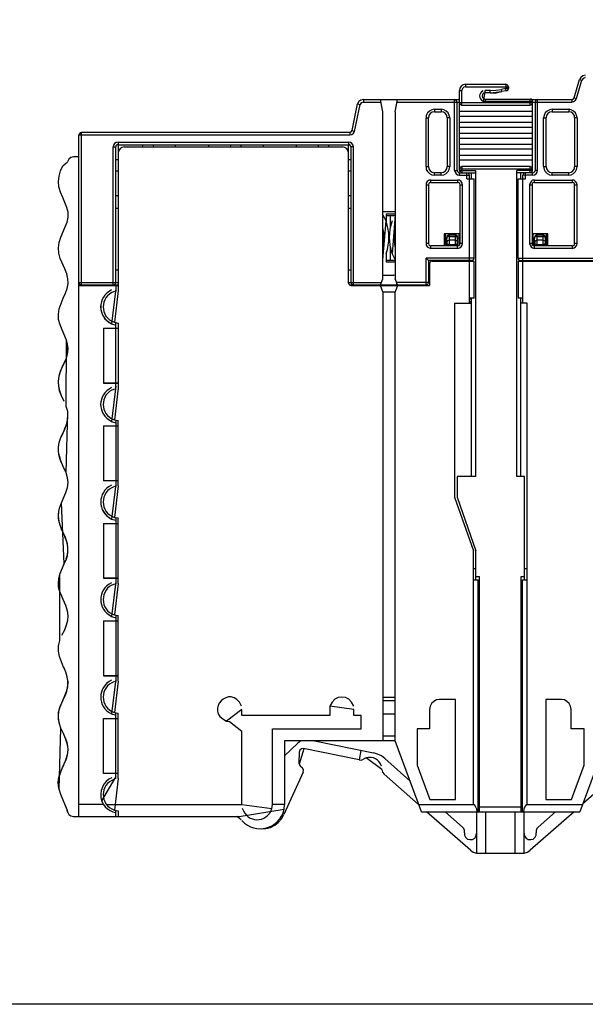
# Model space of a CAD drawing. Header units: inches. Extents: x 4 to 230, y 33 to 178.
# Tile 2 of 12: x 83 to 130, y 33 to 114. Entities that reach past the tile are written whole.
import ezdxf

# ---------------------------------------------------------------- set-up
doc = ezdxf.new("R2010")
doc.units = ezdxf.units.IN
doc.header["$MEASUREMENT"] = 0
doc.layers.add('PDF_0', color=7, linetype='Continuous')

msp = doc.modelspace()

# ---------------------------------------------------------------- linework, layer by layer
msp.add_lwpolyline([(4.356, 178.133), (230.188, 178.133), (230.188, 32.64), (4.356, 32.64)], close=True)
at = {"layer": 'PDF_0', "lineweight": 30}
for points in [[(130.26, 109.821), (130.048, 109.757), (129.879, 109.63), (129.773, 109.44)], [(130.26, 109.609), (130.09, 109.546), (129.963, 109.398)], [(120.311, 109.059), (120.121, 109.017), (119.951, 108.911), (119.846, 108.741), (119.803, 108.551)], [(120.311, 108.847), (120.163, 108.805), (120.057, 108.699), (120.015, 108.551)], [(120.311, 109.059), (120.311, 108.847)], [(120.311, 109.059), (123.656, 109.059)], [(120.311, 108.847), (123.867, 108.847)], [(123.656, 109.059), (123.656, 108.72)], [(123.867, 108.847), (123.825, 108.953), (123.761, 109.017), (123.656, 109.059)], [(123.867, 108.847), (123.867, 108.72)], [(129.328, 107.937), (129.773, 109.44)], [(129.519, 107.874), (129.963, 109.398)], [(129.773, 109.44), (129.963, 109.398)], [(119.803, 101.905), (119.803, 108.551)], [(119.803, 108.551), (120.015, 108.551)], [(120.015, 107.323), (120.015, 108.551)], [(121.941, 108.339), (121.814, 108.318), (121.708, 108.212), (121.687, 108.085), (121.708, 107.958), (121.814, 107.874), (121.941, 107.831)], [(121.941, 108.551), (121.772, 107.662), (121.941, 107.641)], [(121.941, 108.339), (121.941, 108.551)], [(122.343, 108.551), (121.941, 108.551)], [(122.343, 108.339), (121.941, 108.339)], [(122.343, 108.551), (122.83, 108.572), (123.296, 108.636)], [(122.343, 108.339), (122.343, 108.551)], [(122.343, 108.339), (123.338, 108.445)], [(122.343, 108.339), (122.851, 108.36), (123.338, 108.445)], [(123.656, 108.72), (123.296, 108.636)], [(123.338, 108.445), (123.296, 108.636)], [(123.698, 108.509), (123.338, 108.445)], [(123.698, 108.509), (123.656, 108.72)], [(123.867, 108.72), (123.656, 108.72)], [(123.698, 108.509), (123.783, 108.551), (123.846, 108.614), (123.867, 108.72)], [(110.892, 105.205), (111.337, 107.429)], [(111.083, 105.142), (111.548, 107.366)], [(111.823, 107.789), (111.612, 107.747), (111.442, 107.62), (111.337, 107.429)], [(111.337, 107.429), (111.548, 107.366)], [(111.823, 107.577), (111.654, 107.514), (111.548, 107.366)], [(111.823, 107.789), (111.823, 107.577)], [(111.823, 107.789), (119.803, 107.789)], [(111.823, 107.577), (113.284, 107.577)], [(113.453, 106.773), (113.242, 107.789)], [(114.469, 106.773), (114.66, 107.789)], [(114.639, 107.577), (119.803, 107.577)], [(119.401, 101.905), (119.401, 107.789)], [(119.613, 107.577), (119.57, 107.683), (119.507, 107.768), (119.401, 107.789)], [(119.613, 101.905), (119.613, 107.577)], [(119.803, 107.535), (125.878, 107.535)], [(119.803, 107.535), (119.846, 107.429), (119.909, 107.366), (120.015, 107.323)], [(120.015, 107.323), (125.688, 107.323)], [(121.941, 107.831), (121.941, 107.641)], [(121.941, 107.831), (125.688, 107.831)], [(121.941, 107.641), (125.878, 107.641)], [(125.688, 107.323), (125.688, 107.831)], [(125.878, 107.641), (125.857, 107.725), (125.793, 107.81), (125.688, 107.831)], [(125.688, 107.323), (125.793, 107.366), (125.857, 107.429), (125.878, 107.535)], [(125.815, 107.789), (129.138, 107.789)], [(125.878, 101.905), (125.878, 107.641)], [(125.878, 107.577), (129.138, 107.577)], [(126.301, 107.789), (126.196, 107.768), (126.111, 107.683), (126.09, 107.577)], [(126.09, 107.577), (126.09, 101.905)], [(126.301, 101.905), (126.301, 107.789)], [(129.138, 107.789), (129.244, 107.831), (129.328, 107.937)], [(129.138, 107.577), (129.286, 107.62), (129.434, 107.725), (129.519, 107.874)], [(129.138, 107.789), (129.138, 107.577)], [(129.328, 107.937), (129.519, 107.874)], [(113.453, 92.888), (113.453, 106.773)], [(114.469, 106.773), (114.469, 92.888)], [(117.729, 106.985), (117.517, 106.942), (117.327, 106.836), (117.157, 106.688), (117.052, 106.477), (117.03, 106.265)], [(117.729, 106.773), (117.538, 106.731), (117.369, 106.625), (117.263, 106.455), (117.221, 106.265)], [(117.729, 106.985), (117.729, 106.773)], [(117.729, 106.985), (118.3, 106.985)], [(117.729, 106.773), (118.3, 106.773)], [(118.3, 106.985), (118.3, 106.773)], [(118.999, 106.265), (118.957, 106.477), (118.872, 106.688), (118.703, 106.836), (118.512, 106.942), (118.3, 106.985)], [(118.787, 106.265), (118.766, 106.455), (118.639, 106.625), (118.491, 106.731), (118.3, 106.773)], [(119.803, 106.815), (125.878, 106.815)], [(119.803, 106.413), (125.878, 106.413)], [(127.508, 106.985), (127.296, 106.942), (127.085, 106.836), (126.936, 106.688), (126.831, 106.477), (126.788, 106.265)], [(127.508, 106.773), (127.317, 106.731), (127.148, 106.625), (127.042, 106.455), (127, 106.265)], [(127.508, 106.985), (127.508, 106.773)], [(127.508, 106.985), (128.884, 106.985)], [(127.508, 106.773), (128.884, 106.773)], [(128.884, 106.985), (128.884, 106.773)], [(129.582, 106.265), (129.54, 106.477), (129.455, 106.688), (129.286, 106.836), (129.095, 106.942), (128.884, 106.985)], [(129.371, 106.265), (129.349, 106.455), (129.222, 106.625), (129.074, 106.731), (128.884, 106.773)], [(117.03, 102.222), (117.03, 106.265)], [(117.03, 106.265), (117.221, 106.265)], [(117.221, 102.222), (117.221, 106.265)], [(118.787, 106.265), (118.787, 102.222)], [(118.999, 106.265), (118.787, 106.265)], [(118.999, 106.265), (118.999, 102.222)], [(119.803, 105.905), (125.878, 105.905)], [(119.803, 105.503), (125.878, 105.503)], [(126.788, 102.222), (126.788, 106.265)], [(126.788, 106.265), (127, 106.265)], [(127, 102.222), (127, 106.265)], [(129.371, 106.265), (129.371, 102.222)], [(129.582, 106.265), (129.371, 106.265)], [(129.582, 106.265), (129.582, 102.222)], [(88.413, 105.057), (88.307, 105.036), (88.244, 104.951), (88.201, 104.866)], [(88.201, 48.226), (88.201, 104.866)], [(88.201, 104.866), (110.702, 104.866)], [(88.413, 92.401), (88.413, 105.057)], [(110.702, 105.057), (88.413, 105.057)], [(110.702, 105.057), (110.807, 105.099), (110.892, 105.205)], [(110.702, 104.866), (110.871, 104.888), (110.998, 104.993), (111.083, 105.142)], [(110.702, 105.057), (110.702, 104.866)], [(110.892, 105.205), (111.083, 105.142)], [(119.803, 104.995), (125.878, 104.995)], [(91.461, 104.253), (91.292, 104.21), (91.165, 104.126), (91.08, 103.999), (91.038, 103.85)], [(91.461, 104.041), (91.355, 104.02), (91.271, 103.956), (91.249, 103.85)], [(91.461, 104.253), (91.461, 104.041)], [(91.461, 104.253), (110.596, 104.253)], [(91.461, 104.042), (91.461, 91.914)], [(91.461, 104.041), (110.596, 104.041)], [(93.472, 104.041), (93.472, 103.85)], [(94.382, 103.85), (94.382, 104.041)], [(96.202, 104.041), (96.202, 103.85)], [(98.954, 104.041), (98.954, 103.85)], [(100.774, 104.041), (100.774, 103.85)], [(101.685, 103.85), (101.685, 104.041)], [(103.505, 104.041), (103.505, 103.85)], [(106.235, 104.041), (106.235, 103.85)], [(108.056, 104.041), (108.056, 103.85)], [(108.966, 103.85), (108.966, 104.041)], [(110.596, 104.253), (110.596, 104.041)], [(110.998, 103.85), (110.977, 103.999), (110.871, 104.126), (110.744, 104.21), (110.596, 104.253)], [(110.596, 92.549), (110.596, 104.042)], [(110.786, 103.85), (110.765, 103.956), (110.702, 104.02), (110.596, 104.041)], [(119.803, 104.593), (125.878, 104.593)], [(119.803, 104.085), (125.878, 104.085)], [(91.038, 92.401), (91.038, 103.85)], [(91.038, 103.85), (91.249, 103.85)], [(91.249, 92.591), (91.249, 103.85)], [(91.948, 103.85), (91.757, 103.808), (91.609, 103.702), (91.482, 103.533), (91.461, 103.342)], [(91.948, 103.85), (110.088, 103.85)], [(110.596, 103.342), (110.553, 103.533), (110.448, 103.702), (110.278, 103.808), (110.088, 103.85)], [(110.786, 103.85), (110.786, 92.591)], [(110.998, 103.85), (110.786, 103.85)], [(110.998, 92.401), (110.998, 103.85)], [(119.803, 103.683), (125.878, 103.683)], [(119.803, 103.175), (125.878, 103.175)], [(87.207, 48.797), (86.699, 50.067), (86.55, 50.512), (86.699, 55.571), (86.55, 56.015), (86.487, 56.46), (86.508, 56.904), (86.635, 57.349), (86.995, 58.195), (87.164, 58.619), (87.27, 59.021), (87.291, 59.423), (87.228, 59.825), (87.101, 60.249), (86.91, 60.651), (86.572, 61.519), (86.487, 61.963), (86.508, 62.408), (86.614, 62.852), (86.614, 68.355), (86.974, 69.223), (86.762, 74.303), (87.122, 75.15), (87.249, 75.573), (87.291, 75.975), (87.249, 76.378), (87.143, 76.78), (87.27, 81.881), (87.143, 82.283), (87.164, 87.808), (86.804, 88.654), (86.635, 89.078), (86.508, 89.522), (86.487, 89.967), (86.55, 90.411), (86.889, 91.279), (87.08, 91.702), (87.228, 92.104), (87.291, 92.507), (87.27, 92.909), (87.185, 93.311), (87.016, 93.734), (86.635, 94.581), (86.529, 95.025), (86.487, 95.47), (86.55, 95.914), (86.699, 96.359), (87.058, 97.206), (87.207, 97.608), (87.291, 98.031), (87.291, 98.433), (87.185, 98.835), (86.847, 99.661), (86.656, 100.105), (86.529, 100.529), (86.487, 100.973), (86.55, 101.418), (86.677, 101.862), (86.868, 102.286), (87.249, 102.623)], [(87.757, 103.025), (87.524, 102.983), (87.355, 102.834), (87.249, 102.623)], [(88.201, 103.025), (87.757, 103.025)], [(91.461, 102.772), (91.249, 102.772)], [(110.786, 102.772), (110.596, 102.772)], [(119.803, 102.772), (125.878, 102.772)], [(91.249, 101.862), (91.461, 101.862)], [(110.596, 101.862), (110.786, 101.862)], [(117.03, 102.222), (117.221, 102.222)], [(117.03, 102.222), (117.052, 101.989), (117.157, 101.799), (117.327, 101.651), (117.517, 101.545), (117.729, 101.502)], [(117.221, 102.222), (117.263, 102.032), (117.369, 101.862), (117.538, 101.756), (117.729, 101.714)], [(117.729, 101.502), (117.729, 101.714)], [(118.3, 101.714), (117.729, 101.714)], [(118.3, 101.502), (117.729, 101.502)], [(118.3, 101.502), (118.512, 101.545), (118.703, 101.651), (118.872, 101.799), (118.957, 101.989), (118.999, 102.222)], [(118.3, 101.714), (118.491, 101.756), (118.639, 101.862), (118.766, 102.032), (118.787, 102.222)], [(118.3, 101.502), (118.3, 101.714)], [(118.999, 102.222), (118.787, 102.222)], [(119.401, 101.905), (119.613, 101.905)], [(119.401, 101.905), (119.443, 101.756), (119.528, 101.629), (119.655, 101.545), (119.803, 101.502)], [(119.613, 101.905), (119.634, 101.82), (119.719, 101.735), (119.803, 101.714)], [(120.015, 102.222), (119.909, 102.18), (119.846, 102.116), (119.803, 102.01)], [(125.878, 102.01), (119.803, 102.01)], [(119.803, 101.905), (121.137, 101.905)], [(119.803, 101.905), (119.846, 101.799), (119.93, 101.714)], [(119.803, 101.502), (119.803, 101.714)], [(119.803, 101.714), (121.137, 101.714)], [(119.803, 101.502), (120.629, 101.502)], [(120.015, 102.222), (120.015, 101.714)], [(125.688, 102.222), (120.015, 102.222)], [(120.417, 101.206), (120.417, 101.714)], [(120.629, 101.502), (120.586, 101.608), (120.523, 101.672), (120.417, 101.714)], [(120.629, 94.412), (120.629, 101.502)], [(120.819, 101.206), (120.819, 101.714)], [(121.137, 101.905), (121.137, 76.483)], [(124.566, 76.483), (124.566, 101.905)], [(125.878, 101.905), (124.566, 101.905)], [(125.878, 101.714), (124.566, 101.714)], [(124.883, 101.714), (124.883, 101.206)], [(125.285, 101.714), (125.18, 101.672), (125.095, 101.608), (125.074, 101.502)], [(125.074, 94.412), (125.074, 101.502)], [(125.878, 101.502), (125.074, 101.502)], [(125.285, 101.206), (125.285, 101.714)], [(125.688, 101.714), (125.688, 102.222)], [(125.878, 102.01), (125.857, 102.116), (125.793, 102.18), (125.688, 102.222)], [(125.751, 101.714), (125.857, 101.799), (125.878, 101.905)], [(125.878, 101.502), (126.047, 101.545), (126.174, 101.629), (126.259, 101.756), (126.301, 101.905)], [(125.878, 101.714), (125.984, 101.735), (126.069, 101.82), (126.09, 101.905)], [(125.878, 101.502), (125.878, 101.714)], [(126.301, 101.905), (126.09, 101.905)], [(126.788, 102.222), (127, 102.222)], [(126.788, 102.222), (126.831, 101.989), (126.936, 101.799), (127.085, 101.651), (127.296, 101.545), (127.508, 101.502)], [(127, 102.222), (127.042, 102.032), (127.148, 101.862), (127.317, 101.756), (127.508, 101.714)], [(127.508, 101.502), (127.508, 101.714)], [(128.884, 101.714), (127.508, 101.714)], [(128.884, 101.502), (127.508, 101.502)], [(128.884, 101.502), (129.095, 101.545), (129.286, 101.651), (129.455, 101.799), (129.54, 101.989), (129.582, 102.222)], [(128.884, 101.714), (129.074, 101.756), (129.222, 101.862), (129.349, 102.032), (129.371, 102.222)], [(128.884, 101.502), (128.884, 101.714)], [(129.582, 102.222), (129.371, 102.222)], [(117.433, 101.1), (117.284, 101.079), (117.136, 100.973), (117.052, 100.846), (117.03, 100.698)], [(117.03, 100.698), (117.03, 95.83)], [(117.03, 100.698), (117.221, 100.698)], [(117.433, 100.889), (117.327, 100.867), (117.263, 100.804), (117.221, 100.698)], [(117.221, 100.698), (117.221, 95.83)], [(117.433, 100.889), (117.433, 101.1)], [(117.433, 101.1), (119.655, 101.1)], [(117.433, 100.889), (119.655, 100.889)], [(119.655, 101.1), (119.655, 100.889)], [(120.057, 100.698), (120.036, 100.846), (119.951, 100.973), (119.803, 101.079), (119.655, 101.1)], [(119.867, 100.698), (119.824, 100.804), (119.761, 100.867), (119.655, 100.889)], [(119.867, 95.83), (119.867, 100.698)], [(119.867, 100.698), (120.057, 100.698)], [(120.057, 95.83), (120.057, 100.698)], [(120.417, 101.206), (121.031, 101.206)], [(121.031, 94.623), (121.031, 101.206)], [(124.672, 94.623), (124.672, 101.206)], [(124.672, 101.206), (125.285, 101.206)], [(126.047, 101.1), (125.878, 101.079), (125.751, 100.973), (125.666, 100.846), (125.624, 100.698)], [(125.624, 100.698), (125.624, 95.83)], [(125.624, 100.698), (125.836, 100.698)], [(126.047, 100.889), (125.942, 100.867), (125.857, 100.804), (125.836, 100.698)], [(125.836, 100.698), (125.836, 95.83)], [(126.047, 100.889), (126.047, 101.1)], [(126.047, 101.1), (129.18, 101.1)], [(126.047, 100.889), (129.18, 100.889)], [(129.18, 101.1), (129.18, 100.889)], [(129.582, 100.698), (129.561, 100.846), (129.455, 100.973), (129.328, 101.079), (129.18, 101.1)], [(129.371, 100.698), (129.349, 100.804), (129.286, 100.867), (129.18, 100.889)], [(129.371, 95.83), (129.371, 100.698)], [(129.371, 100.698), (129.582, 100.698)], [(129.582, 95.83), (129.582, 100.698)], [(91.461, 99.788), (91.249, 99.788)], [(110.786, 99.788), (110.596, 99.788)], [(91.249, 98.772), (91.461, 98.772)], [(110.596, 98.772), (110.786, 98.772)], [(114.469, 98.476), (113.453, 98.476)], [(113.453, 94.475), (113.707, 97.714), (113.453, 98.2)], [(113.707, 98.264), (113.707, 97.671)], [(114.469, 98.264), (113.707, 98.264)], [(113.707, 98.158), (114.448, 98.158)], [(113.75, 97.523), (113.75, 98.158)], [(114.067, 97.184), (114.067, 98.158)], [(114.469, 98.2), (114.215, 94.983), (114.469, 94.475)], [(113.453, 95.555), (113.538, 96.084), (113.538, 96.592), (113.453, 97.121)], [(114.448, 97.121), (114.385, 96.592), (114.385, 96.084), (114.448, 95.555)], [(118.533, 96.634), (118.533, 95.639)], [(119.867, 96.634), (118.533, 96.634)], [(118.639, 95.639), (118.639, 96.634)], [(118.957, 96.549), (118.851, 96.507), (118.766, 96.444), (118.745, 96.338)], [(118.957, 96.549), (118.957, 95.724)], [(118.957, 96.549), (119.465, 96.549)], [(119.465, 95.639), (119.465, 96.549)], [(119.655, 96.338), (119.634, 96.444), (119.549, 96.507), (119.465, 96.549)], [(119.761, 96.634), (119.761, 95.766)], [(127.148, 96.634), (125.836, 96.634)], [(125.942, 95.66), (125.942, 96.634)], [(126.238, 96.549), (126.132, 96.507), (126.069, 96.444), (126.047, 96.338)], [(126.238, 96.549), (126.238, 95.724)], [(126.238, 96.549), (126.746, 96.549)], [(126.746, 95.639), (126.746, 96.549)], [(126.958, 96.338), (126.915, 96.444), (126.852, 96.507), (126.746, 96.549)], [(127.042, 95.639), (127.042, 96.634)], [(127.148, 95.639), (127.148, 96.634)], [(117.221, 95.83), (117.03, 95.83)], [(117.03, 95.83), (117.052, 95.682), (117.136, 95.555), (117.284, 95.47), (117.433, 95.428)], [(117.221, 95.83), (117.263, 95.724), (117.327, 95.66), (117.433, 95.639)], [(118.957, 96.422), (118.83, 96.401), (118.766, 96.317), (118.745, 96.253)], [(118.745, 95.639), (118.745, 96.338)], [(118.957, 96.105), (118.808, 96.063), (118.745, 95.936)], [(118.745, 95.936), (118.766, 95.83), (118.851, 95.766), (118.957, 95.724)], [(118.957, 96.422), (119.465, 96.422)], [(119.465, 96.105), (118.957, 96.105)], [(119.465, 95.724), (118.957, 95.724)], [(119.465, 96.422), (119.57, 96.401), (119.634, 96.317), (119.655, 96.253)], [(119.465, 96.105), (119.592, 96.063), (119.655, 95.936)], [(119.465, 95.724), (119.549, 95.766), (119.634, 95.83), (119.655, 95.936)], [(119.655, 95.428), (119.655, 96.338)], [(119.655, 95.428), (119.803, 95.47), (119.951, 95.555), (120.036, 95.682), (120.057, 95.83)], [(119.655, 95.639), (119.761, 95.66), (119.824, 95.724), (119.867, 95.83)], [(119.761, 95.936), (119.867, 95.936)], [(119.761, 95.618), (119.761, 95.724)], [(119.824, 95.724), (119.761, 95.724)], [(120.057, 95.83), (119.867, 95.83)], [(125.836, 95.83), (125.624, 95.83)], [(125.624, 95.83), (125.666, 95.682), (125.751, 95.555), (125.878, 95.47), (126.047, 95.428)], [(125.836, 95.83), (125.857, 95.724), (125.942, 95.66), (126.047, 95.639)], [(126.238, 96.422), (126.132, 96.401), (126.047, 96.317), (126.047, 96.253)], [(126.047, 95.428), (126.047, 96.338)], [(126.238, 96.105), (126.111, 96.063), (126.047, 95.936)], [(126.047, 95.936), (126.069, 95.83), (126.132, 95.766), (126.238, 95.724)], [(126.238, 96.422), (126.746, 96.422)], [(126.746, 96.105), (126.238, 96.105)], [(126.746, 95.724), (126.238, 95.724)], [(126.746, 96.422), (126.852, 96.401), (126.936, 96.317), (126.958, 96.253)], [(126.746, 96.105), (126.894, 96.063), (126.958, 95.936)], [(126.746, 95.724), (126.852, 95.766), (126.915, 95.83), (126.958, 95.936)], [(126.958, 95.639), (126.958, 96.338)], [(127.042, 95.936), (127.148, 95.936)], [(127.148, 95.724), (127.042, 95.724)], [(129.18, 95.428), (129.328, 95.47), (129.455, 95.555), (129.561, 95.682), (129.582, 95.83)], [(129.18, 95.639), (129.286, 95.66), (129.349, 95.724), (129.371, 95.83)], [(129.582, 95.83), (129.371, 95.83)], [(113.707, 95.004), (113.707, 94.306)], [(113.75, 94.412), (113.75, 95.152)], [(114.067, 94.412), (114.067, 95.512)], [(117.433, 95.428), (117.433, 95.639)], [(119.655, 95.639), (117.433, 95.639)], [(119.655, 95.428), (117.433, 95.428)], [(129.18, 95.639), (126.047, 95.639)], [(129.18, 95.428), (126.047, 95.428)], [(129.18, 95.639), (129.18, 95.428)], [(113.707, 94.306), (114.469, 94.306)], [(114.469, 94.412), (113.75, 94.412)], [(117.03, 92.401), (117.03, 94.623)], [(121.031, 94.623), (117.03, 94.623)], [(117.221, 94.412), (117.03, 94.623)], [(117.221, 94.412), (117.221, 92.591)], [(120.819, 94.412), (117.221, 94.412)], [(117.538, 94.369), (117.433, 94.348), (117.348, 94.263), (117.327, 94.158)], [(117.327, 94.158), (117.327, 92.337)], [(117.538, 94.369), (121.031, 94.369)], [(119.761, 94.412), (119.761, 94.369)], [(120.629, 90.877), (120.629, 94.369)], [(120.819, 94.412), (120.925, 94.433), (120.989, 94.517), (121.031, 94.623)], [(120.819, 94.369), (120.819, 94.412)], [(121.031, 91.279), (121.031, 94.369)], [(124.672, 94.623), (131.868, 94.623)], [(124.672, 94.623), (124.693, 94.517), (124.777, 94.433), (124.883, 94.412)], [(124.672, 94.369), (124.672, 91.279)], [(124.672, 94.369), (135.869, 94.369)], [(124.883, 94.412), (124.883, 94.369)], [(124.883, 94.412), (135.53, 94.412)], [(125.074, 90.877), (125.074, 94.369)], [(125.434, 94.412), (125.434, 94.369)], [(125.434, 94.369), (125.434, 94.412)], [(127.042, 94.412), (127.042, 94.369)], [(128.27, 94.412), (128.27, 94.369)], [(91.461, 93.607), (91.249, 93.607)], [(110.786, 93.607), (110.596, 93.607)], [(88.201, 92.591), (91.461, 92.591)], [(88.201, 92.591), (88.244, 92.485), (88.307, 92.422), (88.413, 92.401)], [(91.038, 92.401), (91.144, 92.422), (91.228, 92.485), (91.249, 92.591)], [(110.596, 92.591), (113.326, 92.591)], [(110.596, 92.549), (110.617, 92.443), (110.702, 92.358), (110.786, 92.337)], [(110.786, 92.591), (110.829, 92.485), (110.892, 92.422), (110.998, 92.401)], [(113.242, 92.401), (113.453, 92.888)], [(113.453, 93.205), (114.363, 93.205)], [(114.469, 93.163), (114.363, 93.205)], [(114.66, 92.401), (114.469, 92.888)], [(114.575, 92.634), (114.575, 92.401)], [(117.221, 92.591), (114.596, 92.591)], [(117.03, 92.401), (117.136, 92.422), (117.2, 92.485), (117.221, 92.591)], [(88.413, 92.401), (91.461, 92.401)], [(88.921, 92.337), (88.921, 92.401)], [(89.112, 92.337), (89.112, 92.401)], [(89.62, 92.401), (89.62, 92.337)], [(90.233, 92.337), (90.233, 92.401)], [(91.249, 92.083), (90.911, 89.162), (91.249, 89.056)], [(91.249, 92.083), (90.911, 89.162), (91.249, 89.056)], [(91.461, 91.914), (91.144, 89.289), (91.461, 89.226)], [(91.249, 92.337), (91.249, 91.872)], [(110.659, 92.401), (117.03, 92.401)], [(110.786, 92.337), (117.327, 92.337)], [(113.453, 91.829), (113.242, 92.337)], [(113.453, 91.829), (113.453, 54.512)], [(113.453, 91.829), (114.469, 91.829)], [(114.66, 92.337), (114.469, 91.829)], [(114.469, 54.512), (114.469, 91.829)], [(115.676, 92.337), (115.676, 92.401)], [(117.094, 92.401), (117.094, 92.337)], [(119.401, 90.877), (119.401, 74.769)], [(119.401, 90.877), (120.819, 90.877)], [(121.031, 91.279), (120.629, 91.279)], [(120.777, 91.215), (120.629, 91.215)], [(120.629, 90.94), (120.819, 91.11)], [(120.777, 91.215), (120.777, 91.279)], [(120.819, 76.483), (120.819, 91.279)], [(125.074, 91.279), (124.672, 91.279)], [(124.883, 91.279), (124.883, 76.483)], [(125.434, 90.877), (124.883, 90.877)], [(125.434, 49.242), (125.434, 90.877)], [(91.249, 83.765), (91.249, 89.268)], [(91.461, 89.226), (91.461, 83.807)], [(90.233, 88.802), (90.233, 84.23)], [(90.233, 88.802), (91.461, 88.802)], [(90.233, 88.802), (91.461, 88.802)], [(91.249, 83.976), (90.911, 81.055), (91.249, 80.95)], [(91.249, 83.976), (90.911, 81.055), (91.249, 80.95)], [(91.461, 83.807), (91.144, 81.182), (91.461, 81.119)], [(91.249, 81.161), (91.249, 75.658)], [(91.461, 75.7), (91.461, 81.119)], [(90.233, 80.696), (90.233, 76.124)], [(90.233, 80.696), (91.461, 80.696)], [(90.233, 80.696), (91.461, 80.696)], [(90.233, 76.145), (91.461, 76.145)], [(91.461, 76.124), (90.233, 76.124)], [(119.613, 76.483), (119.613, 74.769)], [(121.137, 76.483), (119.613, 76.483)], [(125.222, 76.483), (124.566, 76.483)], [(125.222, 67.89), (125.222, 76.483)], [(91.249, 75.87), (90.911, 72.949), (91.249, 72.843)], [(91.249, 75.87), (90.911, 72.949), (91.249, 72.843)], [(91.461, 75.7), (91.144, 73.076), (91.461, 73.033)], [(119.401, 74.769), (120.967, 70.303)], [(119.613, 74.769), (121.179, 70.303)], [(91.249, 73.054), (91.249, 67.572)], [(91.461, 67.593), (91.461, 73.033)], [(90.233, 72.589), (90.233, 68.038)], [(90.233, 72.589), (91.461, 72.589)], [(90.233, 72.589), (91.461, 72.589)], [(120.967, 49.242), (120.967, 70.303)], [(121.179, 67.89), (121.179, 70.303)], [(121.179, 68.8), (120.967, 68.8)], [(125.434, 68.8), (125.222, 68.8)], [(120.967, 67.89), (121.37, 67.89)], [(121.179, 68.186), (121.475, 68.186)], [(121.37, 48.628), (121.37, 67.89)], [(121.475, 48.628), (121.475, 68.186)], [(124.926, 48.628), (124.926, 68.186)], [(124.926, 68.186), (125.222, 68.186)], [(125.031, 48.628), (125.031, 67.89)], [(125.031, 67.89), (125.434, 67.89)], [(91.249, 67.784), (90.911, 64.863), (91.249, 64.736)], [(91.249, 67.763), (90.911, 64.863), (91.249, 64.736)], [(91.461, 67.593), (91.144, 64.99), (91.461, 64.926)], [(91.249, 64.948), (91.249, 59.465)], [(91.461, 59.487), (91.461, 64.926)], [(90.233, 64.482), (90.233, 59.931)], [(90.233, 64.482), (91.461, 64.482)], [(90.233, 64.482), (91.461, 64.482)], [(91.249, 59.677), (90.911, 56.756), (91.249, 56.65)], [(91.461, 59.487), (91.144, 56.883), (91.461, 56.82)], [(113.453, 58.153), (114.469, 58.153)], [(111.04, 57.137), (109.051, 57.412), (109.029, 57.137)], [(114.469, 57.857), (113.453, 57.857)], [(118.131, 57.963), (117.898, 57.92), (117.665, 57.793), (117.475, 57.624), (117.369, 57.391), (117.327, 57.137)], [(119.486, 57.963), (118.131, 57.963)], [(119.486, 49.644), (119.486, 57.963)], [(128.27, 57.963), (126.979, 57.963)], [(126.979, 57.963), (126.979, 49.644)], [(129.074, 57.137), (129.032, 57.391), (128.926, 57.624), (128.736, 57.793), (128.524, 57.92), (128.27, 57.963)], [(91.249, 51.359), (91.249, 56.841)], [(91.461, 51.401), (91.461, 56.82)], [(101.727, 57.137), (100.457, 56.163), (100.711, 56.121)], [(101.727, 56.629), (101.727, 57.137)], [(109.029, 56.629), (101.727, 56.629)], [(109.029, 57.137), (109.029, 56.629)], [(111.04, 56.629), (111.04, 57.137)], [(111.633, 56.629), (111.04, 56.629)], [(111.633, 55.528), (111.633, 56.629)], [(114.469, 56.735), (113.453, 56.735)], [(117.327, 57.137), (117.327, 55.528)], [(129.074, 55.528), (129.074, 57.137)], [(90.233, 51.824), (90.233, 56.375)], [(90.233, 56.375), (91.461, 56.375)], [(100.711, 56.121), (101.727, 55.317)], [(101.727, 49.242), (101.727, 55.317)], [(104.267, 49.221), (104.267, 55.528)], [(104.267, 55.528), (111.633, 55.528)], [(114.469, 54.915), (113.453, 54.915)], [(117.327, 55.528), (116.29, 55.528)], [(116.29, 55.528), (116.29, 52.502)], [(130.175, 55.528), (129.074, 55.528)], [(130.175, 52.502), (130.175, 55.528)], [(105.283, 54.512), (105.283, 49.242)], [(114.469, 54.512), (105.283, 54.512)], [(105.283, 53.285), (106.384, 54.343)], [(106.616, 54.512), (106.384, 54.343)], [(107.759, 54.512), (112.67, 53.518)], [(116.649, 48.628), (114.469, 54.512)], [(131.995, 54.512), (129.815, 48.628)], [(106.489, 53.581), (106.468, 52.671)], [(106.849, 53.877), (106.68, 53.856), (106.553, 53.75), (106.489, 53.581)], [(106.87, 53.856), (106.489, 52.586)], [(111.464, 52.946), (106.849, 53.877)], [(111.612, 53.729), (111.464, 52.946)], [(113.601, 53.052), (113.326, 53.264), (113.009, 53.412), (112.67, 53.518)], [(106.468, 52.671), (106.511, 52.544), (106.574, 52.438)], [(106.574, 52.438), (106.765, 52.269)], [(111.464, 52.946), (111.654, 52.925), (111.823, 53.01)], [(113.369, 52.142), (112.056, 53.115), (111.823, 53.01)], [(113.601, 53.052), (115.697, 51.21)], [(116.29, 52.502), (117.348, 49.644)], [(129.117, 49.644), (130.175, 52.502)], [(91.249, 51.57), (90.085, 49.538), (90.233, 49.242)], [(91.461, 51.824), (90.233, 51.824)], [(106.828, 51.909), (105.219, 48.395)], [(106.828, 51.909), (106.849, 52.099), (106.765, 52.269)], [(113.369, 52.142), (113.411, 51.93), (113.538, 51.761)], [(116.417, 49.242), (113.538, 51.761)], [(132.863, 51.761), (130.048, 49.284)], [(91.461, 51.401), (91.144, 48.776), (91.461, 48.713)], [(90.233, 49.242), (88.201, 49.242)], [(90.233, 49.242), (90.382, 49.051), (90.572, 48.882), (90.784, 48.734), (91.017, 48.628), (91.249, 48.565)], [(90.487, 49.242), (101.727, 49.242)], [(101.494, 48.226), (105.241, 48.84), (105.283, 49.242)], [(101.727, 49.242), (104.225, 48.903), (104.267, 49.221)], [(105.283, 49.242), (104.267, 49.242)], [(116.417, 49.242), (120.967, 49.242)], [(117.348, 49.644), (119.486, 49.644)], [(121.285, 48.628), (121.243, 48.84), (121.179, 49.009), (121.116, 49.136), (121.052, 49.221), (120.967, 49.242)], [(125.434, 49.242), (125.349, 49.221), (125.285, 49.136), (125.222, 49.009), (125.158, 48.84), (125.116, 48.628)], [(125.434, 49.242), (130.027, 49.242)], [(126.979, 49.644), (129.117, 49.644)], [(87.207, 48.797), (87.228, 48.755), (87.249, 48.628), (87.228, 48.755)], [(87.249, 48.628), (87.355, 48.416), (87.524, 48.289), (87.757, 48.226)], [(91.249, 48.226), (91.249, 48.755)], [(91.461, 48.713), (91.461, 48.226)], [(103.336, 47.21), (103.717, 47.252), (104.098, 47.337), (104.457, 47.527), (104.775, 47.76), (105.029, 48.057), (105.219, 48.395)], [(116.649, 48.628), (129.815, 48.628)], [(120.713, 45.432), (117.073, 48.628)], [(118.618, 48.628), (120.057, 47.358)], [(121.221, 48.628), (121.221, 45.199)], [(121.475, 49.051), (124.926, 49.051)], [(121.983, 45.199), (121.983, 48.628)], [(124.418, 48.628), (124.418, 45.199)], [(125.18, 45.199), (125.18, 48.628)], [(129.328, 48.628), (125.688, 45.432)], [(126.344, 47.358), (127.783, 48.628)], [(87.757, 48.226), (101.494, 48.226)], [(101.388, 48.184), (101.304, 48.226)], [(101.663, 47.972), (101.388, 48.184)], [(120.227, 46.892), (120.227, 47.083), (120.163, 47.231), (120.057, 47.358)], [(120.227, 46.892), (120.227, 46.702), (120.311, 46.511), (120.481, 46.363), (120.671, 46.321), (120.883, 46.342), (121.073, 46.448), (121.179, 46.617), (121.221, 46.829)], [(125.18, 46.829), (125.222, 46.617), (125.349, 46.448), (125.518, 46.342), (125.73, 46.321), (125.92, 46.363), (126.09, 46.511), (126.174, 46.702), (126.174, 46.892)], [(126.344, 47.358), (126.238, 47.231), (126.174, 47.083), (126.174, 46.892)], [(120.713, 45.432), (120.946, 45.284), (121.221, 45.199)], [(121.221, 45.199), (125.18, 45.199)], [(125.18, 45.199), (125.455, 45.284), (125.688, 45.432)]]:
    msp.add_lwpolyline(points, dxfattribs=at)
for points in [[(118.131, 94.412), (118.131, 94.369), (118.131, 94.412)], [(128.46, 94.369), (128.46, 94.412), (128.46, 94.369)], [(88.201, 92.337), (91.461, 92.337), (88.201, 92.337)], [(91.461, 84.23), (90.233, 84.23), (91.461, 84.23)], [(91.461, 68.038), (90.233, 68.038), (91.461, 68.038)], [(91.461, 59.931), (90.233, 59.931), (91.461, 59.931)]]:
    msp.add_lwpolyline(points, close=True, dxfattribs=at)
for points in [[(121.772, 108.509), (121.379, 108.294), (121.379, 107.876), (121.772, 107.662)], [(113.707, 94.983), (114.039, 95.978), (114.024, 96.719), (113.707, 97.714)], [(114.215, 97.714), (113.898, 96.719), (113.884, 95.978), (114.215, 94.983)], [(90.911, 91.977), (89.699, 91.369), (89.699, 89.771), (90.911, 89.162)], [(90.911, 91.977), (89.703, 91.393), (89.703, 89.734), (90.911, 89.162)], [(91.144, 91.85), (89.899, 91.423), (89.899, 89.717), (91.144, 89.289)], [(86.974, 82.706), (85.534, 85.357), (87.833, 85.769), (87.164, 87.829)], [(86.974, 82.706), (85.536, 85.322), (87.831, 85.762), (87.164, 87.808)], [(90.911, 83.871), (89.699, 83.262), (89.699, 81.664), (90.911, 81.055)], [(90.911, 83.871), (89.699, 83.262), (89.699, 81.664), (90.911, 81.055)], [(91.144, 83.744), (89.899, 83.316), (89.899, 81.61), (91.144, 81.182)], [(87.143, 76.78), (85.538, 79.797), (87.434, 79.688), (87.27, 81.881)], [(86.762, 77.626), (85.857, 79.613), (87.476, 80.185), (87.27, 81.881)], [(90.911, 75.764), (89.692, 75.181), (89.718, 73.552), (90.911, 72.949)], [(90.911, 75.764), (89.698, 75.185), (89.709, 73.543), (90.911, 72.949)], [(91.144, 75.637), (89.899, 75.208), (89.9, 73.505), (91.144, 73.076)], [(87.143, 69.647), (87.837, 71.505), (85.781, 72.313), (86.762, 74.303)], [(86.953, 69.202), (88.062, 71.207), (86.049, 72.003), (86.593, 73.88)], [(86.783, 63.297), (88.27, 65.872), (85.939, 66.297), (86.614, 68.355)], [(90.911, 67.657), (89.702, 67.089), (89.702, 65.431), (90.911, 64.863)], [(90.911, 67.657), (89.702, 67.089), (89.702, 65.431), (90.911, 64.863)], [(91.144, 67.53), (89.907, 67.174), (89.907, 65.346), (91.144, 64.99)], [(86.572, 55.973), (86.068, 57.922), (88.07, 58.303), (86.931, 60.63)], [(90.911, 59.571), (89.718, 58.968), (89.692, 57.339), (90.911, 56.756)], [(91.144, 59.444), (89.906, 59.035), (89.898, 57.281), (91.144, 56.883)], [(101.706, 57.412), (100.807, 59.38), (98.49, 57.019), (100.457, 56.163)], [(111.019, 57.412), (110.673, 58.41), (109.397, 58.411), (109.051, 57.412)], [(86.487, 50.956), (86.691, 53.098), (88.065, 53.014), (86.699, 55.571)], [(86.55, 50.47), (86.13, 52.142), (87.852, 52.919), (87.101, 54.703)], [(113.326, 52.417), (113.158, 52.957), (112.601, 53.268), (112.056, 53.115)], [(90.932, 51.464), (90.193, 51.165), (89.852, 50.283), (90.085, 49.538)], [(91.144, 51.337), (89.899, 50.91), (89.899, 49.204), (91.144, 48.776)], [(101.727, 47.908), (102.867, 46.648), (104.87, 47.205), (105.241, 48.84)], [(101.769, 48.924), (102.156, 47.66), (103.8, 47.655), (104.225, 48.903)]]:
    msp.add_open_spline(points, degree=3, dxfattribs=at)

doc.saveas('drawing.dxf')
